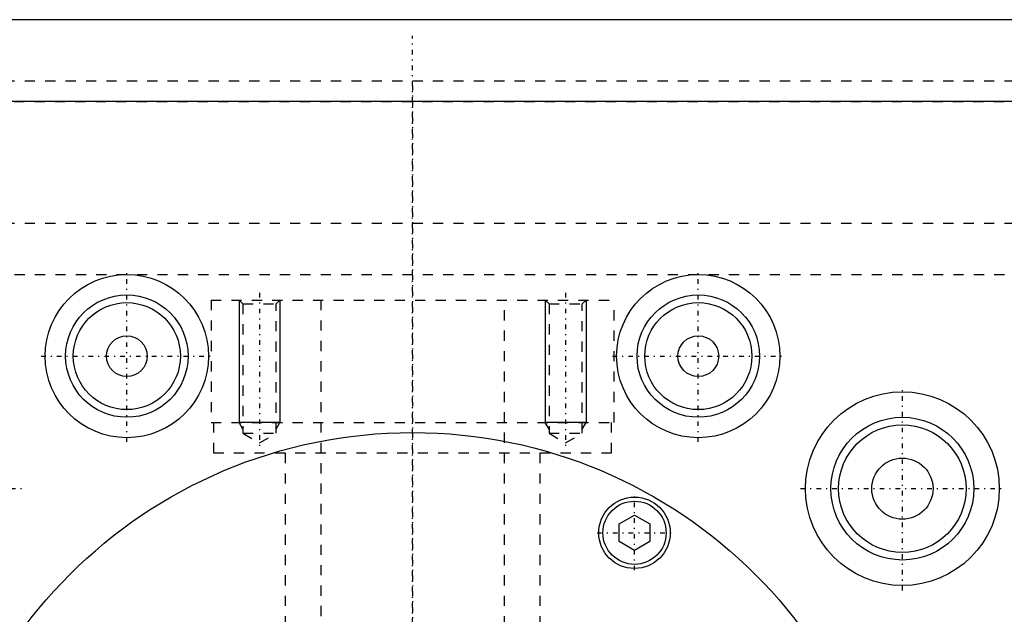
# Model space of a CAD drawing. Extents: x -120 to 120, y -82 to 389.
# Tile 7 of 8: x -39 to 58, y 330 to 388. Entities that reach past the tile are written whole.
import ezdxf

# ---------------------------------------------------------------- set-up
doc = ezdxf.new("R2010")
doc.units = 0
doc.linetypes.add('CENTER', pattern=[1.5, 0.45, -0.5, 0.05, -0.5])
doc.linetypes.add('DASHED', pattern=[2, 1, -1])
for name, color, linetype in [('AM_0', 7, 'CONTINUOUS'), ('AM_10', 7, 'CONTINUOUS'), ('AM_3', 7, 'DASHED'), ('AM_7', 7, 'CENTER')]:
    doc.layers.add(name, color=color, linetype=linetype)

msp = doc.modelspace()

# ---------------------------------------------------------------- linework, layer by layer
at = {"layer": 'AM_0', "color": 7, "linetype": 'CONTINUOUS'}
for p, q in [((120, 388), (-120, 388)), ((-75, 380), (75, 380)), ((20.25, 338.538), (21.75, 339.404)), ((21.75, 339.404), (23.25, 338.538)), ((20.25, 336.806), (20.25, 338.538)), ((23.25, 338.538), (23.25, 336.806)), ((21.75, 335.94), (20.25, 336.806)), ((23.25, 336.806), (21.75, 335.94))]:
    msp.add_line(p, q, dxfattribs=at)
for centre, radius in [((-28, 355), 8), ((28, 355), 8), ((-28, 355), 6), ((28, 355), 6), ((-28, 355), 5.25), ((28, 355), 5.25), ((-28, 355), 2), ((28, 355), 2), ((48, 342), 9.5), ((48, 342), 7), ((0, 300), 47.5), ((48, 342), 6.25), ((48, 342), 3), ((21.75, 337.672), 3.5), ((21.75, 337.672), 3.1)]:
    msp.add_circle(centre, radius, dxfattribs=at)
at = {"layer": 'AM_10', "color": 7, "linetype": 'CONTINUOUS'}
for p, q in [((-17, 360.5), (-17, 348.5)), ((-13, 360.5), (-13, 348.5)), ((13, 360.5), (13, 348.5)), ((17, 360.5), (17, 348.5)), ((-13, 348.5), (-17, 348.5)), ((-16.621, 347.844), (-17, 348.5)), ((-13.379, 347.844), (-13, 348.5)), ((17, 348.5), (13, 348.5)), ((13.379, 347.844), (13, 348.5)), ((16.621, 347.844), (17, 348.5))]:
    msp.add_line(p, q, dxfattribs=at)
at = {"layer": 'AM_3', "color": 6, "linetype": 'DASHED'}
for p, q in [((-120, 382), (120, 382)), ((69.95, 379.95), (-69.95, 379.95)), ((75, 368), (-75, 368)), ((-75, 363), (75, 363)), ((-19.75, 360.5), (-19.75, 348.5)), ((-19.75, 360.5), (19.75, 360.5)), ((-17, 360.5), (-16.621, 360.121)), ((-16.621, 360.121), (-16.621, 347.436)), ((-16.621, 360.121), (-13.379, 360.121)), ((-13.379, 360.121), (-13, 360.5)), ((-13.379, 347.436), (-13.379, 360.121)), ((-9, 360.5), (-9, -59.5)), ((9, -59.5), (9, 360.5)), ((13, 360.5), (13.379, 360.121)), ((13.379, 360.121), (13.379, 347.436)), ((13.379, 360.121), (16.621, 360.121)), ((16.621, 360.121), (17, 360.5)), ((16.621, 347.436), (16.621, 360.121)), ((19.75, 348.5), (19.75, 360.5)), ((-19.75, 348.5), (19.75, 348.5)), ((-19.5, 348.5), (-19.5, 345.5)), ((19.5, 345.5), (19.5, 348.5)), ((-16.621, 347.436), (-15, 346.5)), ((-16.621, 347.436), (-13.379, 347.436)), ((-15, 346.5), (-13.379, 347.436)), ((13.379, 347.436), (15, 346.5)), ((13.379, 347.436), (16.621, 347.436)), ((15, 346.5), (16.621, 347.436)), ((-19.5, 345.5), (19.5, 345.5)), ((-12.5, 345.5), (-12.5, -17.5)), ((12.5, -17.5), (12.5, 345.5))]:
    msp.add_line(p, q, dxfattribs=at)
at = {"layer": 'AM_7', "color": 4, "linetype": 'CENTER'}
for p, q in [((0, -18.4), (0, 386.4)), ((0, 381.5), (0, -80.5)), ((-28, 346.6), (-28, 363.4)), ((28, 346.6), (28, 363.4)), ((-15, 361.2), (-15, 345.8)), ((15, 361.2), (15, 345.8)), ((-36.4, 355), (-19.6, 355)), ((19.6, 355), (36.4, 355)), ((48, 332.025), (48, 351.975)), ((-57.975, 342), (-38.025, 342)), ((38.025, 342), (57.975, 342)), ((21.75, 333.997), (21.75, 341.347)), ((18.075, 337.672), (25.425, 337.672))]:
    msp.add_line(p, q, dxfattribs=at)

doc.saveas('drawing.dxf')
